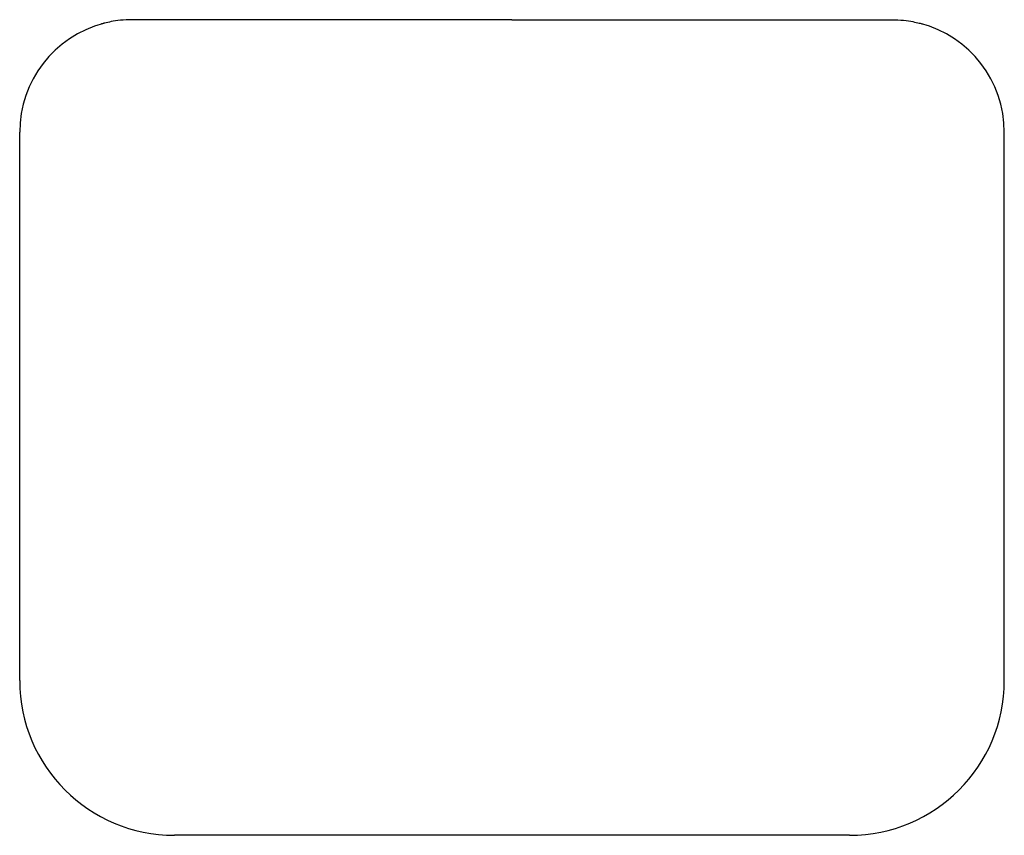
# Model space of a CAD drawing. Header units: millimetres. Extents: x 4698.751 to 4699.101, y 2266.902 to 2267.192.
import ezdxf

# ---------------------------------------------------------------- set-up
doc = ezdxf.new("R2010")
doc.units = ezdxf.units.MM
doc.layers.add('SANINDUSA', color=3, linetype='Continuous')

msp = doc.modelspace()

# ---------------------------------------------------------------- linework, layer by layer
at = {"layer": 'SANINDUSA'}
for p, q in [((4698.751238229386, 2266.956842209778), (4698.751238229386, 2267.151842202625)), ((4699.101238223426, 2266.956842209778), (4699.101238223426, 2267.151842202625)), ((4699.046238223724, 2266.901842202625), (4698.806238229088, 2266.901842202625))]:
    msp.add_line(p, q, dxfattribs=at)
for centre, radius, start, end in [((4698.791238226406, 2267.151842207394), 0.04, 104.8171577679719, 180), ((4699.061238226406, 2267.151842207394), 0.04, 0, 75.18284223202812), ((4698.806238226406, 2266.956842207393), 0.055, 180, 270), ((4699.046238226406, 2266.956842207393), 0.055, 270, 0)]:
    msp.add_arc(centre, radius, start, end, dxfattribs=at)
for points, knots in [([(4698.791238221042, 2267.191842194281), (4698.789762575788, 2267.191790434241), (4698.78681108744, 2267.191686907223), (4698.783611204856, 2267.191131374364), (4698.781295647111, 2267.190606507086), (4698.780680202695, 2267.190427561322), (4698.780372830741, 2267.190338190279)], [0, 0, 0, 0, 0.2457626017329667, 0.4915581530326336, 0.7460684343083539, 0.9999999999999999, 0.9999999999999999, 0.9999999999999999, 0.9999999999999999]), ([(4698.926238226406, 2267.191842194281), (4698.923617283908, 2267.191842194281), (4698.91837536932, 2267.191842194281), (4698.910504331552, 2267.191842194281), (4698.902649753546, 2267.191842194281), (4698.893435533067, 2267.191842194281), (4698.882985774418, 2267.191842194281), (4698.871355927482, 2267.191842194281), (4698.860018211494, 2267.191842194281), (4698.849275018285, 2267.191842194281), (4698.839280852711, 2267.191842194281), (4698.829972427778, 2267.191842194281), (4698.821237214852, 2267.191842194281), (4698.81345602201, 2267.191842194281), (4698.806667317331, 2267.191842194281), (4698.800786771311, 2267.191842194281), (4698.795533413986, 2267.191842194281), (4698.792669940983, 2267.191842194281), (4698.791238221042, 2267.191842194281)], [0, 0, 0, 0, 0.04534488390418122, 0.09069027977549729, 0.1366100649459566, 0.1825302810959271, 0.2531597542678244, 0.3237907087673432, 0.3965000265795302, 0.4692099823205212, 0.5377268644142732, 0.6062434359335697, 0.676622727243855, 0.7470014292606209, 0.8095077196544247, 0.8720125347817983, 0.9360070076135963, 1, 1, 1, 1]), ([(4698.926238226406, 2267.191842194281), (4698.928859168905, 2267.191842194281), (4698.934101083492, 2267.191842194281), (4698.94197212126, 2267.191842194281), (4698.949826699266, 2267.191842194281), (4698.959040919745, 2267.191842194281), (4698.969490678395, 2267.191842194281), (4698.981120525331, 2267.191842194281), (4698.992458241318, 2267.191842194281), (4699.003201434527, 2267.191842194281), (4699.013195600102, 2267.191842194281), (4699.022504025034, 2267.191842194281), (4699.03123923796, 2267.191842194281), (4699.039020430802, 2267.191842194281), (4699.045809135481, 2267.191842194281), (4699.051689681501, 2267.191842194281), (4699.056943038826, 2267.191842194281), (4699.05980651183, 2267.191842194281), (4699.06123823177, 2267.191842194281)], [0, 0, 0, 0, 0.04534488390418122, 0.09069027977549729, 0.1366100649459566, 0.1825302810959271, 0.2531597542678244, 0.3237907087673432, 0.3965000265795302, 0.4692099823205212, 0.5377268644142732, 0.6062434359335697, 0.676622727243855, 0.7470014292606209, 0.8095077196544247, 0.8720125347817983, 0.9360070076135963, 1, 1, 1, 1]), ([(4699.06123823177, 2267.191842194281), (4699.06271272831, 2267.191790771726), (4699.065661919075, 2267.191687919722), (4699.068879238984, 2267.191127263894), (4699.071127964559, 2267.190622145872), (4699.072209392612, 2267.190306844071), (4699.072278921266, 2267.190288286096), (4699.07230867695, 2267.190280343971)], [0, 0, 0, 0, 0.2063590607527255, 0.4127457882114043, 0.6264499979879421, 0.8401344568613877, 0.9999999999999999, 0.9999999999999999, 0.9999999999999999, 0.9999999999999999])]:
    msp.add_open_spline(points, degree=3, knots=knots, dxfattribs=at)

doc.saveas('drawing.dxf')
